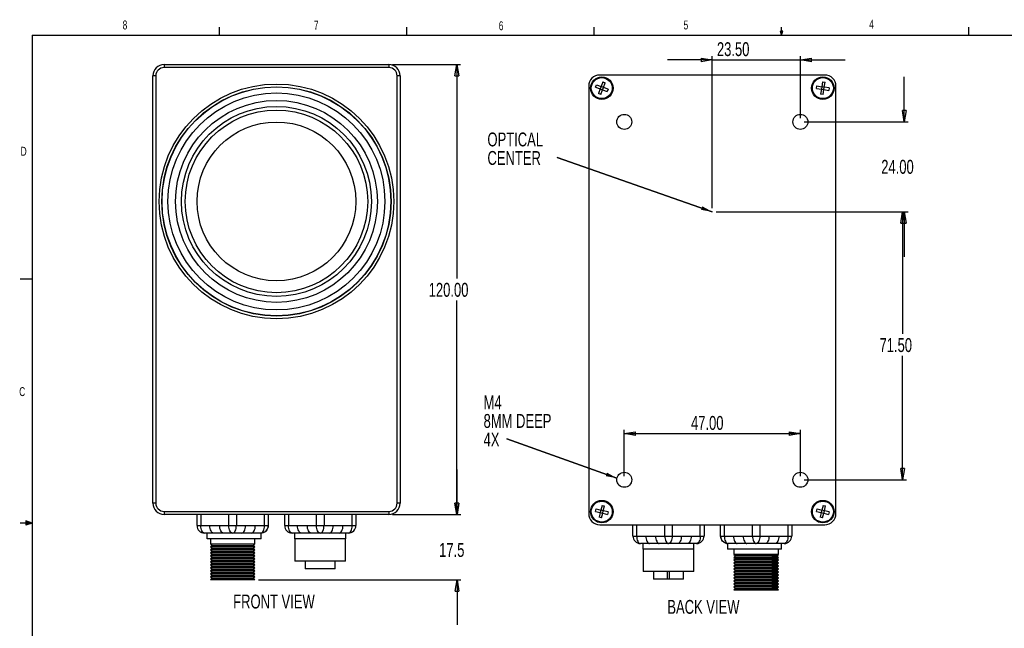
# Model space of a CAD drawing. Extents: x 13 to 419, y 4 to 274.
# Tile 2 of 4: x 13 to 275, y 112 to 274. Entities that reach past the tile are written whole.
import ezdxf

# ---------------------------------------------------------------- set-up
doc = ezdxf.new("R2010")
doc.units = 0
doc.header["$PDSIZE"] = -1
doc.layers.get('0').update_dxf_attribs({"linetype": 'CONTINUOUS'})
doc.layers.get('DEFPOINTS').update_dxf_attribs({"linetype": 'CONTINUOUS'})
doc.dimstyles.new('SLDDIMSTYLE0', dxfattribs={"dimtxt": 4.938889, "dimasz": 3, "dimexe": 1, "dimexo": 0.0625, "dimgap": 1.234722, "dimtad": 0, "dimtih": 1, "dimtoh": 1, "dimzin": 4, "dimblk1": 'CLOSED', "dimblk2": 'CLOSED', "dimsah": 1, "dimcen": 0.09, "dimclrd": 7, "dimclre": 7, "dimclrt": 7, "dimazin": 3, "dimtfac": 1, "dimtofl": 0, "dimtmove": 0, "dimatfit": 3})
doc.dimstyles.new('SLDDIMSTYLE1', dxfattribs={"dimtxt": 4.938889, "dimasz": 3, "dimexe": 1, "dimexo": 0.0625, "dimgap": 1.234722, "dimtad": 0, "dimtih": 1, "dimtoh": 1, "dimzin": 12, "dimblk1": 'CLOSED', "dimblk2": 'CLOSED', "dimsah": 1, "dimcen": 0.09, "dimclrd": 7, "dimclre": 7, "dimclrt": 7, "dimazin": 3, "dimtfac": 1, "dimtofl": 0, "dimtmove": 0, "dimatfit": 3})

# ---------------------------------------------------------------- blocks, each defined once
blk = doc.blocks.new('NOTE7')
at = {"color": 7, "width": 0.7}
blk.add_text('C', height=2.38, dxfattribs=at).set_placement((0, 1))
blk = doc.blocks.new('NOTE8')
at = {"color": 7, "width": 0.7}
blk.add_text('D', height=2.38, dxfattribs=at).set_placement((0, 1))
blk = doc.blocks.new('NOTE30')
at = {"color": 7, "width": 0.7}
blk.add_text('8', height=2.38, dxfattribs=at).set_placement((0, 1))
blk = doc.blocks.new('NOTE31')
at = {"color": 7, "width": 0.7}
blk.add_text('7', height=2.38, dxfattribs=at).set_placement((0, 1))
blk = doc.blocks.new('NOTE32')
at = {"color": 7, "width": 0.7}
blk.add_text('6', height=2.38, dxfattribs=at).set_placement((0, 1))
blk = doc.blocks.new('NOTE33')
at = {"color": 7, "width": 0.7}
blk.add_text('5', height=2.38, dxfattribs=at).set_placement((0, 1))
blk = doc.blocks.new('NOTE34')
at = {"color": 7, "width": 0.7}
blk.add_text('4', height=2.38, dxfattribs=at).set_placement((0, 1))
blk = doc.blocks.new('_CLOSED')
at = {"color": 0, "linetype": 'BYBLOCK'}
for p, q in [((-1, 0.166667), (0, 0)), ((-1, 0.166667), (-1, -0.166667)), ((0, 0), (-1, -0.166667)), ((0, 0), (-1, 0))]:
    blk.add_line(p, q, dxfattribs=at)
blk = doc.blocks.new('*D49')
at = {"color": 7}
for p, q in [((112.09, 262.46), (130.25, 262.46)), ((129.25, 262.46), (129.25, 205.4)), ((129.25, 142.46), (129.25, 199.52)), ((112.09, 142.46), (130.25, 142.46))]:
    blk.add_line(p, q, dxfattribs=at)
at = {"layer": 'DEFPOINTS', "color": 7}
for p in [(111.09, 262.46), (111.09, 142.46)]:
    blk.add_point(p, dxfattribs=at)
at = {"xscale": 3, "yscale": 3}
for p, rotation in [((129.25, 262.46), 90), ((129.25, 142.46), 270)]:
    blk.add_blockref('_CLOSED', p, dxfattribs=dict(at, rotation=rotation))
at = {"color": 7, "width": 0.7}
blk.add_text('120.00', height=3.704, dxfattribs=at).set_placement((121.73, 200.53))
blk = doc.blocks.new('*D50')
at = {"color": 7}
for p, q in [((129.3, 142.46), (129.3, 154.46)), ((112.09, 142.46), (130.3, 142.46)), ((76.32, 124.97), (130.3, 124.97)), ((129.3, 124.97), (129.3, 112.97))]:
    blk.add_line(p, q, dxfattribs=at)
at = {"layer": 'DEFPOINTS', "color": 7}
for p in [(111.09, 142.46), (75.32, 124.97)]:
    blk.add_point(p, dxfattribs=at)
at = {"xscale": 3, "yscale": 3}
for p, rotation in [((129.3, 142.46), 270), ((129.3, 124.97), 90)]:
    blk.add_blockref('_CLOSED', p, dxfattribs=dict(at, rotation=rotation))
at = {"color": 7, "width": 0.7}
blk.add_text('17.5', height=3.704, dxfattribs=at).set_placement((124.51, 131.12))
blk = doc.blocks.new('NOTE47')
at = {"color": 7, "width": 0.7}
blk.add_text('FRONT VIEW', height=3.704, dxfattribs=at).set_placement((0, 1.01))
blk = doc.blocks.new('*D56')
at = {"color": 7}
for p, q in [((248.68, 247.19), (248.68, 259.19)), ((221.93, 247.19), (249.68, 247.19)), ((198.43, 223.19), (249.68, 223.19)), ((248.68, 223.19), (248.68, 211.19))]:
    blk.add_line(p, q, dxfattribs=at)
at = {"layer": 'DEFPOINTS', "color": 7}
for p in [(220.93, 247.19), (197.43, 223.19)]:
    blk.add_point(p, dxfattribs=at)
at = {"xscale": 3, "yscale": 3}
for p, rotation in [((248.68, 247.19), 270), ((248.68, 223.19), 90)]:
    blk.add_blockref('_CLOSED', p, dxfattribs=dict(at, rotation=rotation))
at = {"color": 7, "width": 0.7}
blk.add_text('24.00', height=3.704, dxfattribs=at).set_placement((242.52, 233.34))
blk = doc.blocks.new('*D57')
at = {"color": 7}
for p, q in [((198.43, 223.19), (249.22, 223.19)), ((248.22, 223.19), (248.22, 190.65)), ((248.22, 151.69), (248.22, 184.77)), ((221.93, 151.69), (249.22, 151.69))]:
    blk.add_line(p, q, dxfattribs=at)
at = {"layer": 'DEFPOINTS', "color": 7}
for p in [(197.43, 223.19), (220.93, 151.69)]:
    blk.add_point(p, dxfattribs=at)
at = {"xscale": 3, "yscale": 3}
for p, rotation in [((248.22, 223.19), 90), ((248.22, 151.69), 270)]:
    blk.add_blockref('_CLOSED', p, dxfattribs=dict(at, rotation=rotation))
at = {"color": 7, "width": 0.7}
blk.add_text('71.50', height=3.704, dxfattribs=at).set_placement((242.06, 185.78))
blk = doc.blocks.new('*D58')
at = {"color": 7}
for p, q in [((197.43, 263.72), (185.43, 263.72)), ((197.43, 224.19), (197.43, 264.72)), ((197.43, 263.72), (220.93, 263.72)), ((220.93, 248.19), (220.93, 264.72)), ((220.93, 263.72), (232.93, 263.72))]:
    blk.add_line(p, q, dxfattribs=at)
at = {"layer": 'DEFPOINTS', "color": 7}
for p in [(220.93, 247.19), (197.43, 223.19)]:
    blk.add_point(p, dxfattribs=at)
at = {"xscale": 3, "yscale": 3}
for p, rotation in [((197.43, 263.72), 360), ((220.93, 263.72), 180)]:
    blk.add_blockref('_CLOSED', p, dxfattribs=dict(at, rotation=rotation))
at = {"color": 7, "width": 0.7}
blk.add_text('23.50', height=3.704, dxfattribs=at).set_placement((198.66, 264.73))
blk = doc.blocks.new('*D59')
at = {"color": 7}
for p, q in [((173.93, 152.69), (173.93, 165)), ((173.93, 164), (220.93, 164)), ((220.93, 152.69), (220.93, 165))]:
    blk.add_line(p, q, dxfattribs=at)
at = {"layer": 'DEFPOINTS', "color": 7}
for p in [(173.93, 151.69), (220.93, 151.69)]:
    blk.add_point(p, dxfattribs=at)
at = {"xscale": 3, "yscale": 3, "rotation": 180}
blk.add_blockref('_CLOSED', (173.93, 164), dxfattribs=at)
at = {"xscale": 3, "yscale": 3}
blk.add_blockref('_CLOSED', (220.93, 164), dxfattribs=at)
at = {"color": 7, "width": 0.7}
blk.add_text('47.00', height=3.704, dxfattribs=at).set_placement((191.74, 165.01))
blk = doc.blocks.new('NOTE50')
at = {"color": 7, "linetype": 'CONTINUOUS'}
for q in [(-41.45, 14.51), (0, 0)]:
    blk.add_line((-41.45, 14.51), q, dxfattribs=at)
at = {"color": 7}
blk.add_line((0, 0), (-41.45, 14.51), dxfattribs=at)
blk.add_solid([(0, 0), (-2.67, 1.46), (-3, 0.52)], dxfattribs=at)
at = {"color": 7, "width": 0.7}
for s, p in [('OPTICAL', (-60.02, 17.45)), ('CENTER', (-60.02, 12.51))]:
    blk.add_text(s, height=3.704, dxfattribs=at).set_placement(p)
blk = doc.blocks.new('NOTE51')
at = {"color": 7, "linetype": 'CONTINUOUS'}
for q in [(-29.36, 10.48), (0, 0)]:
    blk.add_line((-29.36, 10.48), q, dxfattribs=at)
at = {"color": 7}
blk.add_line((0, 0), (-29.36, 10.48), dxfattribs=at)
blk.add_solid([(0, 0), (-2.66, 1.48), (-2.99, 0.54)], dxfattribs=at)
at = {"color": 7, "width": 0.7}
for s, p in [('M4', (-35.6, 18.36)), ('8MM DEEP', (-35.6, 13.42)), ('4X', (-35.6, 8.48))]:
    blk.add_text(s, height=3.704, dxfattribs=at).set_placement(p)
blk = doc.blocks.new('NOTE52')
at = {"color": 7, "width": 0.7}
blk.add_text('BACK VIEW', height=3.704, dxfattribs=at).set_placement((0, 1.01))

msp = doc.modelspace()

# ---------------------------------------------------------------- linework, layer by layer
at = {"color": 7, "linetype": 'CONTINUOUS'}
for p, q in [((65.907, 270.309), (65.907, 272.463)), ((115.913, 270.309), (115.913, 272.463)), ((165.919, 270.309), (165.919, 272.463)), ((215.925, 270.309), (215.589, 271.374)), ((216.244, 271.374), (215.589, 271.374)), ((215.747, 271.374), (215.925, 270.309)), ((215.925, 270.309), (215.925, 272.463)), ((215.925, 270.309), (216.244, 271.374)), ((216.05, 271.374), (215.925, 270.309)), ((265.932, 270.309), (265.932, 272.463)), ((15.907, 270.309), (415.957, 270.309)), ((15.907, 270.309), (15.907, 9.959)), ((51.091, 262.461), (111.091, 262.461)), ((51.091, 262.461), (51.091, 261.667)), ((111.091, 261.667), (51.091, 261.667)), ((111.091, 262.461), (111.091, 261.667)), ((48.885, 259.461), (48.091, 259.461)), ((48.091, 145.461), (48.091, 259.461)), ((48.885, 259.461), (48.885, 145.461)), ((114.091, 259.461), (113.298, 259.461)), ((113.298, 145.461), (113.298, 259.461)), ((114.091, 259.461), (114.091, 145.461)), ((227.433, 259.691), (167.433, 259.691)), ((168.186, 257.852), (167.734, 256.618)), ((168.186, 257.852), (168.812, 257.623)), ((168.361, 256.389), (168.812, 257.623)), ((226.869, 257.87), (226.658, 256.573)), ((226.869, 257.87), (227.527, 257.763)), ((227.316, 256.466), (227.527, 257.763)), ((164.433, 256.691), (164.433, 142.691)), ((166.272, 256.443), (166.501, 257.069)), ((166.272, 256.443), (167.506, 255.992)), ((166.501, 257.069), (167.734, 256.618)), ((167.506, 255.992), (167.054, 254.758)), ((167.734, 256.618), (167.506, 255.992)), ((167.506, 255.992), (168.132, 255.763)), ((167.681, 254.529), (168.132, 255.763)), ((168.361, 256.389), (167.734, 256.618)), ((168.132, 255.763), (168.361, 256.389)), ((168.132, 255.763), (169.365, 255.312)), ((169.594, 255.938), (168.361, 256.389)), ((169.594, 255.938), (169.365, 255.312)), ((225.254, 256.127), (225.361, 256.785)), ((225.254, 256.127), (226.55, 255.915)), ((225.361, 256.785), (226.658, 256.573)), ((226.55, 255.915), (226.339, 254.619)), ((226.658, 256.573), (226.55, 255.915)), ((226.55, 255.915), (227.208, 255.808)), ((227.316, 256.466), (226.658, 256.573)), ((226.997, 254.511), (227.208, 255.808)), ((227.208, 255.808), (227.316, 256.466)), ((227.208, 255.808), (228.505, 255.596)), ((228.612, 256.254), (227.316, 256.466)), ((228.612, 256.254), (228.505, 255.596)), ((230.433, 142.691), (230.433, 256.691)), ((167.681, 254.529), (167.054, 254.758)), ((226.997, 254.511), (226.339, 254.619)), ((15.907, 205.221), (12.732, 205.221)), ((48.885, 145.461), (48.091, 145.461)), ((114.091, 145.461), (113.298, 145.461)), ((168.014, 144.869), (167.692, 143.596)), ((168.014, 144.869), (168.66, 144.706)), ((168.338, 143.432), (168.66, 144.706)), ((227.015, 144.869), (226.692, 143.596)), ((227.015, 144.869), (227.661, 144.705)), ((227.338, 143.432), (227.661, 144.705)), ((51.091, 143.255), (111.091, 143.255)), ((51.091, 143.255), (51.091, 142.461)), ((111.091, 142.461), (51.091, 142.461)), ((59.891, 139.461), (59.891, 142.461)), ((60.891, 142.461), (60.891, 139.461)), ((68.391, 139.461), (68.391, 142.461)), ((70.391, 142.461), (70.391, 139.461)), ((77.891, 139.461), (77.891, 142.461)), ((78.891, 142.461), (78.891, 139.461)), ((83.291, 139.461), (83.291, 142.461)), ((84.291, 142.461), (84.291, 139.461)), ((91.791, 139.461), (91.791, 142.461)), ((93.791, 142.461), (93.791, 139.461)), ((101.291, 139.461), (101.291, 142.461)), ((102.291, 142.461), (102.291, 139.461)), ((111.091, 143.255), (111.091, 142.461)), ((166.255, 143.272), (166.418, 143.918)), ((166.255, 143.272), (167.528, 142.949)), ((166.418, 143.918), (167.692, 143.596)), ((167.528, 142.949), (167.206, 141.676)), ((167.692, 143.596), (167.528, 142.949)), ((167.528, 142.949), (168.174, 142.786)), ((168.338, 143.432), (167.692, 143.596)), ((167.852, 141.512), (168.174, 142.786)), ((168.174, 142.786), (168.338, 143.432)), ((168.174, 142.786), (169.448, 142.463)), ((169.612, 143.11), (168.338, 143.432)), ((169.612, 143.11), (169.448, 142.463)), ((225.255, 143.273), (225.419, 143.919)), ((225.255, 143.273), (226.528, 142.95)), ((225.419, 143.919), (226.692, 143.596)), ((226.528, 142.95), (226.205, 141.676)), ((226.692, 143.596), (226.528, 142.95)), ((226.528, 142.95), (227.174, 142.786)), ((227.338, 143.432), (226.692, 143.596)), ((226.851, 141.512), (227.174, 142.786)), ((227.174, 142.786), (227.338, 143.432)), ((227.174, 142.786), (228.448, 142.462)), ((228.612, 143.109), (227.338, 143.432)), ((228.612, 143.109), (228.448, 142.462)), ((15.907, 140.134), (12.732, 140.134)), ((14.2, 140.744), (14.2, 139.56)), ((15.907, 140.134), (14.2, 140.744)), ((15.907, 140.134), (14.2, 140.363)), ((15.907, 140.134), (14.2, 139.872)), ((15.907, 140.134), (14.2, 139.56)), ((59.891, 139.461), (60.891, 139.461)), ((60.891, 139.461), (63.336, 139.461)), ((65.947, 139.461), (68.391, 139.461)), ((68.391, 139.461), (70.391, 139.461)), ((70.391, 139.461), (72.836, 139.461)), ((75.447, 139.461), (77.891, 139.461)), ((77.891, 139.461), (78.891, 139.461)), ((83.291, 139.461), (84.291, 139.461)), ((84.291, 139.461), (86.736, 139.461)), ((89.347, 139.461), (91.791, 139.461)), ((91.791, 139.461), (93.791, 139.461)), ((93.791, 139.461), (96.236, 139.461)), ((98.847, 139.461), (101.291, 139.461)), ((101.291, 139.461), (102.291, 139.461)), ((167.852, 141.512), (167.206, 141.676)), ((167.433, 139.691), (227.433, 139.691)), ((176.233, 136.691), (176.233, 139.691)), ((177.233, 139.691), (177.233, 136.691)), ((184.733, 136.691), (184.733, 139.691)), ((186.733, 139.691), (186.733, 136.691)), ((194.233, 136.691), (194.233, 139.691)), ((195.233, 139.691), (195.233, 136.691)), ((199.633, 136.691), (199.633, 139.691)), ((200.633, 139.691), (200.633, 136.691)), ((208.133, 136.691), (208.133, 139.691)), ((210.133, 139.691), (210.133, 136.691)), ((217.633, 136.691), (217.633, 139.691)), ((218.633, 139.691), (218.633, 136.691)), ((226.851, 141.512), (226.205, 141.676)), ((64.336, 137.461), (61.891, 137.461)), ((62.591, 135.971), (62.591, 137.461)), ((66.947, 137.461), (64.336, 137.461)), ((69.391, 137.461), (66.947, 137.461)), ((71.836, 137.461), (69.391, 137.461)), ((74.447, 137.461), (71.836, 137.461)), ((76.891, 137.461), (74.447, 137.461)), ((76.909, 137.461), (76.891, 137.461)), ((77.041, 135.971), (77.041, 137.461)), ((87.736, 137.461), (85.291, 137.461)), ((85.991, 135.971), (85.991, 137.461)), ((90.347, 137.461), (87.736, 137.461)), ((92.791, 137.461), (90.347, 137.461)), ((95.236, 137.461), (92.791, 137.461)), ((97.847, 137.461), (95.236, 137.461)), ((100.291, 137.461), (97.847, 137.461)), ((99.591, 135.971), (99.591, 137.461)), ((176.233, 136.691), (177.233, 136.691)), ((177.233, 136.691), (179.678, 136.691)), ((182.289, 136.691), (184.733, 136.691)), ((184.733, 136.691), (186.733, 136.691)), ((186.733, 136.691), (189.178, 136.691)), ((191.789, 136.691), (194.233, 136.691)), ((194.233, 136.691), (195.233, 136.691)), ((199.633, 136.691), (200.633, 136.691)), ((200.633, 136.691), (203.078, 136.691)), ((205.689, 136.691), (208.133, 136.691)), ((208.133, 136.691), (210.133, 136.691)), ((210.133, 136.691), (212.578, 136.691)), ((215.189, 136.691), (217.633, 136.691)), ((217.633, 136.691), (218.633, 136.691)), ((77.041, 135.971), (62.591, 135.971)), ((63.466, 135.971), (63.466, 134.571)), ((63.466, 134.571), (63.866, 134.171)), ((63.466, 134.571), (65.206, 134.571)), ((63.466, 134.571), (75.295, 134.571)), ((63.866, 134.171), (63.466, 133.771)), ((63.866, 134.171), (65.206, 134.171)), ((63.866, 134.171), (74.894, 134.171)), ((74.916, 134.171), (75.316, 134.571)), ((75.316, 133.771), (74.916, 134.171)), ((75.316, 134.571), (75.316, 135.971)), ((99.591, 135.971), (85.991, 135.971)), ((86.041, 135.971), (86.041, 129.971)), ((99.541, 129.971), (99.541, 135.971)), ((180.678, 134.691), (178.233, 134.691)), ((178.933, 133.201), (178.933, 134.691)), ((183.289, 134.691), (180.678, 134.691)), ((185.733, 134.691), (183.289, 134.691)), ((188.178, 134.691), (185.733, 134.691)), ((190.789, 134.691), (188.178, 134.691)), ((193.233, 134.691), (190.789, 134.691)), ((192.533, 133.201), (192.533, 134.691)), ((201.483, 134.691), (201.483, 133.201)), ((204.078, 134.691), (201.633, 134.691)), ((206.689, 134.691), (204.078, 134.691)), ((209.133, 134.691), (206.689, 134.691)), ((211.578, 134.691), (209.133, 134.691)), ((214.189, 134.691), (211.578, 134.691)), ((216.633, 134.691), (214.189, 134.691)), ((215.933, 133.201), (215.933, 134.691)), ((63.466, 133.771), (63.866, 133.371)), ((63.466, 133.771), (65.206, 133.771)), ((63.466, 133.771), (75.295, 133.771)), ((63.866, 133.371), (63.466, 132.971)), ((63.466, 132.971), (63.866, 132.571)), ((63.466, 132.971), (65.206, 132.971)), ((63.466, 132.971), (75.295, 132.971)), ((63.866, 132.571), (63.466, 132.171)), ((63.466, 132.171), (63.866, 131.771)), ((63.466, 132.171), (65.206, 132.171)), ((63.466, 132.171), (75.295, 132.171)), ((63.866, 131.771), (63.466, 131.371)), ((63.866, 133.371), (65.206, 133.371)), ((63.866, 133.371), (74.894, 133.371)), ((63.866, 132.571), (65.206, 132.571)), ((63.866, 132.571), (74.894, 132.571)), ((63.866, 131.771), (65.206, 131.771)), ((63.866, 131.771), (74.894, 131.771)), ((74.916, 133.371), (75.316, 133.771)), ((75.316, 132.971), (74.916, 133.371)), ((74.916, 132.571), (75.316, 132.971)), ((75.316, 132.171), (74.916, 132.571)), ((74.916, 131.771), (75.316, 132.171)), ((75.316, 131.371), (74.916, 131.771)), ((192.533, 133.201), (178.933, 133.201)), ((178.983, 133.201), (178.983, 127.201)), ((192.483, 127.201), (192.483, 133.201)), ((215.933, 133.201), (201.483, 133.201)), ((203.208, 133.201), (203.208, 131.801)), ((203.208, 131.801), (203.608, 131.401)), ((215.058, 131.801), (203.229, 131.801)), ((213.318, 131.801), (215.058, 131.801)), ((214.658, 131.401), (215.058, 131.801)), ((215.058, 131.801), (215.058, 133.201)), ((63.466, 131.371), (63.866, 130.971)), ((63.466, 131.371), (65.206, 131.371)), ((63.466, 131.371), (75.295, 131.371)), ((63.866, 130.971), (63.466, 130.571)), ((63.466, 130.571), (63.866, 130.171)), ((63.466, 130.571), (65.206, 130.571)), ((63.466, 130.571), (75.295, 130.571)), ((63.866, 130.171), (63.466, 129.771)), ((63.466, 129.771), (63.866, 129.371)), ((63.466, 129.771), (65.206, 129.771)), ((63.466, 129.771), (75.295, 129.771)), ((63.866, 129.371), (63.466, 128.971)), ((63.466, 128.971), (63.866, 128.571)), ((63.466, 128.971), (65.206, 128.971)), ((63.466, 128.971), (75.295, 128.971)), ((63.866, 130.971), (65.206, 130.971)), ((63.866, 130.971), (74.894, 130.971)), ((63.866, 130.171), (65.206, 130.171)), ((63.866, 130.171), (74.894, 130.171)), ((63.866, 129.371), (65.206, 129.371)), ((63.866, 129.371), (74.894, 129.371)), ((74.916, 130.971), (75.316, 131.371)), ((75.316, 130.571), (74.916, 130.971)), ((74.916, 130.171), (75.316, 130.571)), ((75.316, 129.771), (74.916, 130.171)), ((74.916, 129.371), (75.316, 129.771)), ((75.316, 128.971), (74.916, 129.371)), ((74.916, 128.571), (75.316, 128.971)), ((99.541, 129.971), (86.041, 129.971)), ((88.791, 129.971), (88.791, 127.971)), ((96.791, 127.971), (96.791, 129.971)), ((203.608, 131.401), (203.208, 131.001)), ((203.208, 131.001), (203.608, 130.601)), ((203.608, 130.601), (203.208, 130.201)), ((203.208, 130.201), (203.608, 129.801)), ((203.608, 129.801), (203.208, 129.401)), ((203.208, 129.401), (203.608, 129.001)), ((203.608, 129.001), (203.208, 128.601)), ((215.058, 131.001), (203.229, 131.001)), ((215.058, 130.201), (203.229, 130.201)), ((215.058, 129.401), (203.229, 129.401)), ((214.658, 131.401), (203.63, 131.401)), ((214.658, 130.601), (203.63, 130.601)), ((214.658, 129.801), (203.63, 129.801)), ((214.658, 129.001), (203.63, 129.001)), ((213.318, 131.401), (214.658, 131.401)), ((213.318, 131.001), (215.058, 131.001)), ((213.318, 130.601), (214.658, 130.601)), ((213.318, 130.201), (215.058, 130.201)), ((213.318, 129.801), (214.658, 129.801)), ((213.318, 129.401), (215.058, 129.401)), ((213.318, 129.001), (214.658, 129.001)), ((215.058, 131.001), (214.658, 131.401)), ((214.658, 130.601), (215.058, 131.001)), ((215.058, 130.201), (214.658, 130.601)), ((214.658, 129.801), (215.058, 130.201)), ((215.058, 129.401), (214.658, 129.801)), ((214.658, 129.001), (215.058, 129.401)), ((215.058, 128.601), (214.658, 129.001)), ((63.866, 128.571), (63.466, 128.171)), ((63.466, 128.171), (63.866, 127.771)), ((63.466, 128.171), (65.206, 128.171)), ((63.466, 128.171), (75.295, 128.171)), ((63.866, 127.771), (63.466, 127.371)), ((63.466, 127.371), (63.866, 126.971)), ((63.466, 127.371), (65.206, 127.371)), ((63.466, 127.371), (75.295, 127.371)), ((63.866, 126.971), (63.466, 126.571)), ((63.466, 126.571), (63.866, 126.171)), ((63.466, 126.571), (65.206, 126.571)), ((63.466, 126.571), (75.295, 126.571)), ((63.866, 126.171), (63.466, 125.771)), ((63.866, 128.571), (65.206, 128.571)), ((63.866, 128.571), (74.894, 128.571)), ((63.866, 127.771), (65.206, 127.771)), ((63.866, 127.771), (74.894, 127.771)), ((63.866, 126.971), (65.206, 126.971)), ((63.866, 126.971), (74.894, 126.971)), ((63.866, 126.171), (65.206, 126.171)), ((63.866, 126.171), (74.894, 126.171)), ((75.316, 128.171), (74.916, 128.571)), ((74.916, 127.771), (75.316, 128.171)), ((75.316, 127.371), (74.916, 127.771)), ((74.916, 126.971), (75.316, 127.371)), ((75.316, 126.571), (74.916, 126.971)), ((74.916, 126.171), (75.316, 126.571)), ((75.316, 125.771), (74.916, 126.171)), ((96.791, 127.971), (88.791, 127.971)), ((192.483, 127.201), (178.983, 127.201)), ((181.733, 127.201), (181.733, 125.201)), ((185.433, 125.201), (185.433, 127.201)), ((186.033, 125.201), (186.033, 127.201)), ((189.733, 125.201), (189.733, 127.201)), ((203.208, 128.601), (203.608, 128.201)), ((203.608, 128.201), (203.208, 127.801)), ((203.208, 127.801), (203.608, 127.401)), ((203.608, 127.401), (203.208, 127.001)), ((203.208, 127.001), (203.608, 126.601)), ((203.608, 126.601), (203.208, 126.201)), ((203.208, 126.201), (203.608, 125.801)), ((215.058, 128.601), (203.229, 128.601)), ((215.058, 127.801), (203.229, 127.801)), ((215.058, 127.001), (203.229, 127.001)), ((215.058, 126.201), (203.229, 126.201)), ((214.658, 128.201), (203.63, 128.201)), ((214.658, 127.401), (203.63, 127.401)), ((214.658, 126.601), (203.63, 126.601)), ((213.318, 128.601), (215.058, 128.601)), ((213.318, 128.201), (214.658, 128.201)), ((213.318, 127.801), (215.058, 127.801)), ((213.318, 127.401), (214.658, 127.401)), ((213.318, 127.001), (215.058, 127.001)), ((213.318, 126.601), (214.658, 126.601)), ((213.318, 126.201), (215.058, 126.201)), ((214.658, 128.201), (215.058, 128.601)), ((215.058, 127.801), (214.658, 128.201)), ((214.658, 127.401), (215.058, 127.801)), ((215.058, 127.001), (214.658, 127.401)), ((214.658, 126.601), (215.058, 127.001)), ((215.058, 126.201), (214.658, 126.601)), ((214.658, 125.801), (215.058, 126.201)), ((63.466, 125.771), (63.866, 125.371)), ((63.466, 125.771), (65.206, 125.771)), ((63.466, 125.771), (75.295, 125.771)), ((63.866, 125.371), (63.466, 124.971)), ((75.316, 124.971), (63.466, 124.971)), ((63.866, 125.371), (65.206, 125.371)), ((63.866, 125.371), (74.894, 125.371)), ((74.916, 125.371), (75.316, 125.771)), ((75.316, 124.971), (74.916, 125.371)), ((185.433, 125.201), (181.733, 125.201)), ((186.033, 125.201), (185.433, 125.201)), ((189.733, 125.201), (186.033, 125.201)), ((203.608, 125.801), (203.208, 125.401)), ((203.208, 125.401), (203.608, 125.001)), ((203.608, 125.001), (203.208, 124.601)), ((203.208, 124.601), (203.608, 124.201)), ((203.608, 124.201), (203.208, 123.801)), ((203.208, 123.801), (203.608, 123.401)), ((215.058, 125.401), (203.229, 125.401)), ((215.058, 124.601), (203.229, 124.601)), ((215.058, 123.801), (203.229, 123.801)), ((214.658, 125.801), (203.63, 125.801)), ((214.658, 125.001), (203.63, 125.001)), ((214.658, 124.201), (203.63, 124.201)), ((213.318, 125.801), (214.658, 125.801)), ((213.318, 125.401), (215.058, 125.401)), ((213.318, 125.001), (214.658, 125.001)), ((213.318, 124.601), (215.058, 124.601)), ((213.318, 124.201), (214.658, 124.201)), ((213.318, 123.801), (215.058, 123.801)), ((215.058, 125.401), (214.658, 125.801)), ((214.658, 125.001), (215.058, 125.401)), ((215.058, 124.601), (214.658, 125.001)), ((214.658, 124.201), (215.058, 124.601)), ((215.058, 123.801), (214.658, 124.201)), ((214.658, 123.401), (215.058, 123.801)), ((203.608, 123.401), (203.208, 123.001)), ((203.208, 123.001), (203.608, 122.601)), ((203.608, 122.601), (203.208, 122.201)), ((215.058, 122.201), (203.208, 122.201)), ((215.058, 123.001), (203.229, 123.001)), ((214.658, 123.401), (203.63, 123.401)), ((214.658, 122.601), (203.63, 122.601)), ((213.318, 123.401), (214.658, 123.401)), ((213.318, 123.001), (215.058, 123.001)), ((213.318, 122.601), (214.658, 122.601)), ((215.058, 123.001), (214.658, 123.401)), ((214.658, 122.601), (215.058, 123.001)), ((215.058, 122.201), (214.658, 122.601))]:
    msp.add_line(p, q, dxfattribs=at)
at = {"color": 7, "linetype": 'CONTINUOUS', "flags": 128}
for points in [[(61.891, 137.461), (61.696, 137.499), (61.509, 137.613), (61.336, 137.798), (61.184, 138.047), (61.06, 138.35), (60.968, 138.695), (60.911, 139.071), (60.891, 139.461)], [(64.336, 137.461), (64.141, 137.499), (63.953, 137.613), (63.78, 137.798), (63.629, 138.047), (63.505, 138.35), (63.412, 138.695), (63.355, 139.071), (63.336, 139.461)], [(66.947, 137.461), (66.752, 137.499), (66.564, 137.613), (66.391, 137.798), (66.24, 138.047), (66.116, 138.35), (66.023, 138.695), (65.966, 139.071), (65.947, 139.461)], [(69.391, 137.461), (69.196, 137.499), (69.009, 137.613), (68.836, 137.798), (68.684, 138.047), (68.56, 138.35), (68.468, 138.695), (68.411, 139.071), (68.391, 139.461)], [(69.391, 137.461), (69.587, 137.499), (69.774, 137.613), (69.947, 137.798), (70.099, 138.047), (70.223, 138.35), (70.315, 138.695), (70.372, 139.071), (70.391, 139.461)], [(71.836, 137.461), (72.031, 137.499), (72.219, 137.613), (72.392, 137.798), (72.543, 138.047), (72.667, 138.35), (72.76, 138.695), (72.817, 139.071), (72.836, 139.461)], [(74.447, 137.461), (74.642, 137.499), (74.83, 137.613), (75.003, 137.798), (75.154, 138.047), (75.278, 138.35), (75.371, 138.695), (75.428, 139.071), (75.447, 139.461)], [(76.891, 137.461), (77.087, 137.499), (77.274, 137.613), (77.447, 137.798), (77.599, 138.047), (77.723, 138.35), (77.815, 138.695), (77.872, 139.071), (77.891, 139.461)], [(78.891, 139.455), (78.855, 139.074), (78.746, 138.706), (78.569, 138.366), (78.331, 138.066), (78.039, 137.817), (77.706, 137.628), (77.343, 137.507), (77.041, 137.461)], [(85.291, 137.461), (85.096, 137.499), (84.909, 137.613), (84.736, 137.798), (84.584, 138.047), (84.46, 138.35), (84.368, 138.695), (84.311, 139.071), (84.291, 139.461)], [(86.736, 139.461), (88.164, 139.455), (89.347, 139.461)], [(87.736, 137.461), (87.541, 137.499), (87.353, 137.613), (87.18, 137.798), (87.029, 138.047), (86.905, 138.35), (86.812, 138.695), (86.755, 139.071), (86.736, 139.461)], [(90.347, 137.461), (90.152, 137.499), (89.964, 137.613), (89.791, 137.798), (89.64, 138.047), (89.516, 138.35), (89.423, 138.695), (89.366, 139.071), (89.347, 139.461)], [(92.791, 137.461), (92.596, 137.499), (92.409, 137.613), (92.236, 137.798), (92.084, 138.047), (91.96, 138.35), (91.868, 138.695), (91.811, 139.071), (91.791, 139.461)], [(92.791, 137.461), (92.987, 137.499), (93.174, 137.613), (93.347, 137.798), (93.499, 138.047), (93.623, 138.35), (93.715, 138.695), (93.772, 139.071), (93.791, 139.461)], [(95.236, 137.461), (95.431, 137.499), (95.619, 137.613), (95.792, 137.798), (95.943, 138.047), (96.067, 138.35), (96.16, 138.695), (96.217, 139.071), (96.236, 139.461)], [(96.236, 139.461), (97.664, 139.455), (98.847, 139.461)], [(97.847, 137.461), (98.042, 137.499), (98.23, 137.613), (98.403, 137.798), (98.554, 138.047), (98.678, 138.35), (98.771, 138.695), (98.828, 139.071), (98.847, 139.461)], [(100.291, 137.461), (100.487, 137.499), (100.674, 137.613), (100.847, 137.798), (100.999, 138.047), (101.123, 138.35), (101.215, 138.695), (101.272, 139.071), (101.291, 139.461)], [(177.233, 136.691), (177.252, 136.301), (177.309, 135.925), (177.402, 135.58), (177.526, 135.276), (177.678, 135.028), (177.85, 134.843), (178.038, 134.729), (178.233, 134.691)], [(179.678, 136.691), (181.105, 136.685), (182.289, 136.691)], [(179.678, 136.691), (179.697, 136.301), (179.754, 135.925), (179.846, 135.58), (179.97, 135.276), (180.122, 135.028), (180.295, 134.843), (180.482, 134.729), (180.678, 134.691)], [(182.289, 136.691), (182.308, 136.301), (182.365, 135.925), (182.457, 135.58), (182.581, 135.276), (182.733, 135.028), (182.906, 134.843), (183.094, 134.729), (183.289, 134.691)], [(184.733, 136.691), (184.752, 136.301), (184.809, 135.925), (184.902, 135.58), (185.026, 135.276), (185.178, 135.028), (185.35, 134.843), (185.538, 134.729), (185.733, 134.691)], [(186.733, 136.691), (186.714, 136.301), (186.657, 135.925), (186.565, 135.58), (186.44, 135.276), (186.289, 135.028), (186.116, 134.843), (185.928, 134.729), (185.733, 134.691)], [(189.178, 136.691), (189.158, 136.301), (189.101, 135.925), (189.009, 135.58), (188.885, 135.276), (188.733, 135.028), (188.56, 134.843), (188.373, 134.729), (188.178, 134.691)], [(189.178, 136.691), (190.605, 136.685), (191.789, 136.691)], [(191.789, 136.691), (191.769, 136.301), (191.712, 135.925), (191.62, 135.58), (191.496, 135.276), (191.344, 135.028), (191.171, 134.843), (190.984, 134.729), (190.789, 134.691)], [(194.233, 136.691), (194.214, 136.301), (194.157, 135.925), (194.065, 135.58), (193.94, 135.276), (193.789, 135.028), (193.616, 134.843), (193.428, 134.729), (193.233, 134.691)], [(201.483, 134.691), (201.181, 134.737), (200.818, 134.859), (200.485, 135.048), (200.193, 135.297), (199.955, 135.597), (199.778, 135.937), (199.67, 136.304), (199.633, 136.685)], [(200.633, 136.691), (200.652, 136.301), (200.709, 135.925), (200.802, 135.58), (200.926, 135.276), (201.078, 135.028), (201.25, 134.843), (201.438, 134.729), (201.633, 134.691)], [(203.078, 136.691), (204.505, 136.685), (205.689, 136.691)], [(203.078, 136.691), (203.097, 136.301), (203.154, 135.925), (203.246, 135.58), (203.37, 135.276), (203.522, 135.028), (203.695, 134.843), (203.882, 134.729), (204.078, 134.691)], [(205.689, 136.691), (205.708, 136.301), (205.765, 135.925), (205.857, 135.58), (205.981, 135.276), (206.133, 135.028), (206.306, 134.843), (206.494, 134.729), (206.689, 134.691)], [(208.133, 136.691), (208.152, 136.301), (208.209, 135.925), (208.302, 135.58), (208.426, 135.276), (208.578, 135.028), (208.75, 134.843), (208.938, 134.729), (209.133, 134.691)], [(210.133, 136.691), (210.114, 136.301), (210.057, 135.925), (209.965, 135.58), (209.84, 135.276), (209.689, 135.028), (209.516, 134.843), (209.328, 134.729), (209.133, 134.691)], [(212.578, 136.691), (212.558, 136.301), (212.501, 135.925), (212.409, 135.58), (212.285, 135.276), (212.133, 135.028), (211.96, 134.843), (211.773, 134.729), (211.578, 134.691)], [(212.578, 136.691), (214.005, 136.685), (215.189, 136.691)], [(215.189, 136.691), (215.169, 136.301), (215.112, 135.925), (215.02, 135.58), (214.896, 135.276), (214.744, 135.028), (214.571, 134.843), (214.384, 134.729), (214.189, 134.691)], [(217.633, 136.691), (217.614, 136.301), (217.557, 135.925), (217.465, 135.58), (217.34, 135.276), (217.189, 135.028), (217.016, 134.843), (216.828, 134.729), (216.633, 134.691)]]:
    msp.add_lwpolyline(points, dxfattribs=at)
at = {"color": 7, "linetype": 'CONTINUOUS'}
for centre, radius in [((167.933, 256.191), 3), ((167.933, 256.191), 2.8), ((226.933, 256.191), 3), ((226.933, 256.191), 2.8), ((81.091, 225.961), 31.326), ((81.091, 225.961), 30.591), ((81.091, 225.961), 30.534), ((81.091, 225.961), 28.947), ((81.091, 225.961), 26.933), ((81.091, 225.961), 25.346), ((81.091, 225.961), 24.354), ((81.091, 225.961), 21.181), ((173.933, 247.191), 2), ((220.933, 247.191), 2), ((173.933, 151.691), 2), ((220.933, 151.691), 2), ((167.933, 143.191), 3), ((167.933, 143.191), 2.8), ((226.933, 143.191), 3), ((226.933, 143.191), 2.8)]:
    msp.add_circle(centre, radius, dxfattribs=at)
for centre, radius, start, end in [((51.091, 259.461), 3, 90, 180), ((51.091, 259.461), 2.206, 90, 180), ((111.091, 259.461), 3, 0, 90), ((111.091, 259.461), 2.206, 0, 90), ((167.433, 256.691), 3, 90, 180), ((227.433, 256.691), 3, 0, 90), ((51.091, 145.461), 3, 180, 270), ((51.091, 145.461), 2.206, 180, 270), ((111.091, 145.461), 2.206, 270, 0), ((111.091, 145.461), 3, 270, 0), ((167.433, 142.691), 3, 180, 270), ((227.433, 142.691), 3, 270, 0), ((61.891, 139.461), 2, 180, 270), ((64.641, 292.151), 152.696, 269.51013, 270.48987), ((74.141, 292.151), 152.696, 269.51013, 270.48987), ((76.891, 139.461), 2, 270, 0), ((85.291, 139.461), 2, 180, 270), ((100.291, 139.461), 2, 270, 0), ((178.233, 136.691), 2, 180, 270), ((193.233, 136.691), 2, 270, 0), ((201.633, 136.691), 2, 180, 270), ((216.633, 136.691), 2, 270, 0)]:
    msp.add_arc(centre, radius, start, end, dxfattribs=at)

# ---------------------------------------------------------------- block references
for name, p in [('NOTE30', (40.037, 270.849)), ('NOTE31', (91.094, 270.8)), ('NOTE32', (140.428, 270.634)), ('NOTE33', (189.762, 270.849)), ('NOTE34', (239.311, 271.065)), ('NOTE50', (197.433, 223.191)), ('NOTE8', (12.827, 237.152)), ('NOTE7', (12.43, 173.025)), ('NOTE51', (171.98, 152.122)), ('NOTE47', (69.55, 116.34)), ('NOTE52', (185.43, 114.917))]:
    msp.add_blockref(name, p)

# ---------------------------------------------------------------- dimensions: what is measured, and where the dimension line sits
at = {"color": 7}
for base, p1, p2, picture, middle in [((220.933, 266.66), (197.433, 223.191), (220.933, 247.191), '*D58', (204.82, 266.66)), ((220.933, 166.939), (173.933, 151.691), (220.933, 151.691), '*D59', (197.895, 166.939))]:
    dim = msp.add_linear_dim(base=base, p1=p1, p2=p2, dimstyle='SLDDIMSTYLE0', dxfattribs=at)
    dim.commit()
    dim.dimension.update_dxf_attribs({"geometry": picture, "text_midpoint": middle, "dimtype": 160})
for base, p1, p2, dimstyle, picture, middle in [((129.25, 262.461), (111.091, 142.461), (111.091, 262.461), 'SLDDIMSTYLE0', '*D49', (129.25, 202.461)), ((248.679, 223.191), (220.933, 247.191), (197.433, 223.191), 'SLDDIMSTYLE0', '*D56', (248.679, 235.266)), ((248.217, 223.191), (220.933, 151.691), (197.433, 223.191), 'SLDDIMSTYLE0', '*D57', (248.217, 187.714)), ((129.301, 142.461), (75.316, 124.971), (111.091, 142.461), 'SLDDIMSTYLE1', '*D50', (129.301, 133.053))]:
    dim = msp.add_linear_dim(base=base, p1=p1, p2=p2, angle=90, dimstyle=dimstyle, dxfattribs=at)
    dim.commit()
    dim.dimension.update_dxf_attribs({"geometry": picture, "text_midpoint": middle, "dimtype": 160})

doc.saveas('drawing.dxf')
